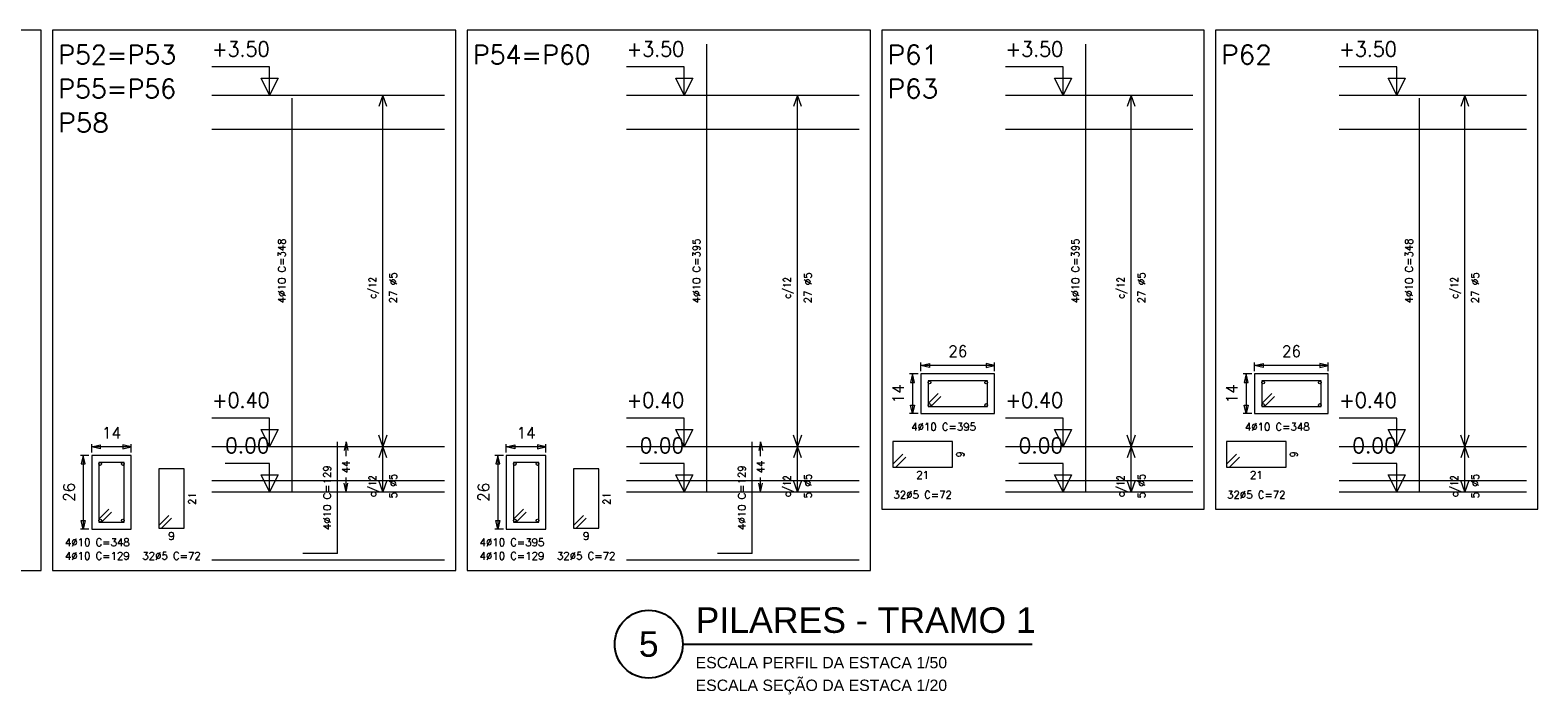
# Model space of a CAD drawing. Header units: millimetres. Extents: x -80 to 444, y 0 to 170.
# Tile 22 of 133: x 30 to 57, y 80 to 92. Entities that reach past the tile are written whole.
import ezdxf
from ezdxf.enums import TextEntityAlignment as Align

# ---------------------------------------------------------------- set-up
doc = ezdxf.new("R2010")
doc.units = ezdxf.units.MM
for name, color, linetype, lineweight in [('ARM_LONGITUDINAL', 3, 'Continuous', 0), ('ARM_TRANSVERSAL', 2, 'Continuous', 0), ('COMP_BARRAS', 3, 'Continuous', 9), ('COMP_ESTRIBOS', 2, 'Continuous', 9), ('COMP_INDNIVEL', 4, 'Continuous', 0), ('COMP_LAJE', 1, 'Continuous', 0), ('COMP_NIVEL', 4, 'Continuous', 15), ('COMP_TEXTOS', 5, 'Continuous', 0), ('QUADRO_PILAR', 8, 'Continuous', 20), ('REF_REFERENCIAS', 8, 'Continuous', 15), ('SEC_BARRAS', 3, 'Continuous', 9), ('SEC_COTAS', 4, 'Continuous', 0), ('SEC_DIM_PILAR', 4, 'Continuous', 9), ('SEC_ESTRIBO', 2, 'Continuous', 9), ('SEC_SECAO', 1, 'Continuous', 9)]:
    doc.layers.add(name, color=color, linetype=linetype, lineweight=lineweight)
doc.styles.add('CYPETXT', font='romans', dxfattribs={"height": 0.2})
doc.styles.get("Standard").update_dxf_attribs({"font": 'arial.ttf'})

msp = doc.modelspace()

# ---------------------------------------------------------------- linework, layer by layer
at = {"color": 2}
msp.add_line((41.7802, 80.7178), (47.9495, 80.7178), dxfattribs=at)
msp.add_circle((41.1802, 80.7178), 0.6, dxfattribs=at)
at = {"layer": 'COMP_BARRAS'}
for p, q in [((42.2058, 83.41), (42.2058, 91.31)), ((48.8958, 83.41), (48.8958, 91.31)), ((34.8858, 83.41), (34.8858, 90.36)), ((54.7858, 83.41), (54.7858, 90.36)), ((35.6858, 82.32), (35.6858, 84.29)), ((43.0058, 82.32), (43.0058, 84.29)), ((35.6858, 82.32), (35.0758, 82.32)), ((43.0058, 82.32), (42.3958, 82.32))]:
    msp.add_line(p, q, dxfattribs=at)
at = {"layer": 'COMP_ESTRIBOS'}
for p, q in [((36.4858, 84.21), (36.4858, 90.41)), ((43.8058, 84.21), (43.8058, 90.41)), ((49.6958, 84.21), (49.6958, 90.41)), ((55.5858, 84.21), (55.5858, 90.41)), ((36.4858, 83.41), (36.4858, 84.21)), ((43.8058, 83.41), (43.8058, 84.21)), ((49.6958, 83.41), (49.6958, 84.21)), ((55.5858, 83.41), (55.5858, 84.21))]:
    msp.add_line(p, q, dxfattribs=at)
for points in [[(36.5558, 90.21), (36.4858, 90.41), (36.4158, 90.21)], [(43.8758, 90.21), (43.8058, 90.41), (43.7358, 90.21)], [(49.7658, 90.21), (49.6958, 90.41), (49.6258, 90.21)], [(55.6558, 90.21), (55.5858, 90.41), (55.5158, 90.21)], [(36.5558, 84.41), (36.4858, 84.21), (36.4158, 84.41)], [(43.8758, 84.41), (43.8058, 84.21), (43.7358, 84.41)], [(49.7658, 84.41), (49.6958, 84.21), (49.6258, 84.41)], [(55.6558, 84.41), (55.5858, 84.21), (55.5158, 84.41)], [(36.5558, 84.01), (36.4858, 84.21), (36.4158, 84.01)], [(43.8758, 84.01), (43.8058, 84.21), (43.7358, 84.01)], [(49.7658, 84.01), (49.6958, 84.21), (49.6258, 84.01)], [(55.6558, 84.01), (55.5858, 84.21), (55.5158, 84.01)], [(36.5558, 83.61), (36.4858, 83.41), (36.4158, 83.61)], [(43.8758, 83.61), (43.8058, 83.41), (43.7358, 83.61)], [(49.7658, 83.61), (49.6958, 83.41), (49.6258, 83.61)], [(55.6558, 83.61), (55.5858, 83.41), (55.5158, 83.61)]]:
    msp.add_lwpolyline(points, dxfattribs=at)
at = {"layer": 'COMP_INDNIVEL'}
for points in [[(34.4858, 90.41), (34.4858, 90.91), (33.4698, 90.91)], [(41.8058, 90.41), (41.8058, 90.91), (40.7898, 90.91)], [(48.4958, 90.41), (48.4958, 90.91), (47.4798, 90.91)], [(54.3858, 90.41), (54.3858, 90.91), (53.3698, 90.91)], [(34.4858, 84.21), (34.4858, 84.71), (33.4698, 84.71)], [(41.8058, 84.21), (41.8058, 84.71), (40.7898, 84.71)], [(48.4958, 84.21), (48.4958, 84.71), (47.4798, 84.71)], [(54.3858, 84.21), (54.3858, 84.71), (53.3698, 84.71)], [(34.4858, 83.41), (34.4858, 83.91), (33.7018, 83.91)], [(41.8058, 83.41), (41.8058, 83.91), (41.0218, 83.91)], [(48.4958, 83.41), (48.4958, 83.91), (47.7118, 83.91)], [(54.3858, 83.41), (54.3858, 83.91), (53.6018, 83.91)]]:
    msp.add_lwpolyline(points, dxfattribs=at)
for points in [[(34.4858, 90.41), (34.3358, 90.71), (34.6358, 90.71), (34.4858, 90.41)], [(41.8058, 90.41), (41.6558, 90.71), (41.9558, 90.71), (41.8058, 90.41)], [(48.4958, 90.41), (48.3458, 90.71), (48.6458, 90.71), (48.4958, 90.41)], [(54.3858, 90.41), (54.2358, 90.71), (54.5358, 90.71), (54.3858, 90.41)], [(34.4858, 84.21), (34.3358, 84.51), (34.6358, 84.51), (34.4858, 84.21)], [(41.8058, 84.21), (41.6558, 84.51), (41.9558, 84.51), (41.8058, 84.21)], [(48.4958, 84.21), (48.3458, 84.51), (48.6458, 84.51), (48.4958, 84.21)], [(54.3858, 84.21), (54.2358, 84.51), (54.5358, 84.51), (54.3858, 84.21)], [(34.4858, 83.41), (34.3358, 83.71), (34.6358, 83.71), (34.4858, 83.41)], [(41.8058, 83.41), (41.6558, 83.71), (41.9558, 83.71), (41.8058, 83.41)], [(48.4958, 83.41), (48.3458, 83.71), (48.6458, 83.71), (48.4958, 83.41)], [(54.3858, 83.41), (54.2358, 83.71), (54.5358, 83.71), (54.3858, 83.41)]]:
    msp.add_lwpolyline(points, close=True, dxfattribs=at)
at = {"layer": 'COMP_LAJE'}
for p, q in [((33.4698, 90.41), (37.5758, 90.41)), ((40.7898, 90.41), (44.8958, 90.41)), ((47.4798, 90.41), (50.7858, 90.41)), ((53.3698, 90.41), (56.6758, 90.41)), ((33.4698, 89.81), (37.5758, 89.81)), ((40.7898, 89.81), (44.8958, 89.81)), ((47.4798, 89.81), (50.7858, 89.81)), ((53.3698, 89.81), (56.6758, 89.81)), ((33.4698, 84.21), (37.5758, 84.21)), ((40.7898, 84.21), (44.8958, 84.21)), ((47.4798, 84.21), (50.7858, 84.21)), ((53.3698, 84.21), (56.6758, 84.21)), ((33.4698, 83.61), (37.5758, 83.61)), ((40.7898, 83.61), (44.8958, 83.61)), ((47.4798, 83.61), (50.7858, 83.61)), ((53.3698, 83.61), (56.6758, 83.61)), ((33.4698, 83.41), (37.5758, 83.41)), ((40.7898, 83.41), (44.8958, 83.41)), ((47.4798, 83.41), (50.7858, 83.41)), ((53.3698, 83.41), (56.6758, 83.41)), ((33.4698, 82.21), (37.5758, 82.21)), ((40.7898, 82.21), (44.8958, 82.21))]:
    msp.add_line(p, q, dxfattribs=at)
at = {"layer": 'COMP_TEXTOS'}
for p, q in [((35.8358, 84.29), (35.8008, 84.14)), ((35.8358, 84.29), (35.8708, 84.14)), ((35.8358, 84.037), (35.8358, 84.29)), ((43.1558, 84.29), (43.1208, 84.14)), ((43.1558, 84.29), (43.1908, 84.14)), ((43.1558, 84.037), (43.1558, 84.29)), ((35.8358, 83.41), (35.8358, 83.663)), ((43.1558, 83.41), (43.1558, 83.663)), ((35.8358, 83.41), (35.8008, 83.56)), ((35.8358, 83.41), (35.8708, 83.56)), ((43.1558, 83.41), (43.1208, 83.56)), ((43.1558, 83.41), (43.1908, 83.56))]:
    msp.add_line(p, q, dxfattribs=at)
at = {"layer": 'QUADRO_PILAR'}
for points in [[(23.6758, 82.02), (30.4558, 82.02), (30.4558, 91.56), (23.6758, 91.56), (23.6758, 82.02)], [(30.6558, 82.02), (37.7758, 82.02), (37.7758, 91.56), (30.6558, 91.56), (30.6558, 82.02)], [(37.9758, 82.02), (45.0958, 82.02), (45.0958, 91.56), (37.9758, 91.56), (37.9758, 82.02)], [(45.2958, 83.1), (50.9858, 83.1), (50.9858, 91.56), (45.2958, 91.56), (45.2958, 83.1)], [(51.1858, 83.1), (56.8758, 83.1), (56.8758, 91.56), (51.1858, 91.56), (51.1858, 83.1)]]:
    msp.add_lwpolyline(points, close=True, dxfattribs=at)
at = {"layer": 'SEC_BARRAS'}
for centre in [(46.1358, 85.34), (47.1358, 85.34), (52.0258, 85.34), (53.0258, 85.34), (46.1358, 84.94), (47.1358, 84.94), (52.0258, 84.94), (53.0258, 84.94), (31.4958, 83.9), (31.8958, 83.9), (38.8158, 83.9), (39.2158, 83.9), (31.4958, 82.9), (31.8958, 82.9), (38.8158, 82.9), (39.2158, 82.9)]:
    msp.add_circle(centre, 0.025, dxfattribs=at)
at = {"layer": 'SEC_COTAS'}
for p, q in [((45.9358, 85.49), (45.7858, 85.49)), ((45.8358, 85.49), (45.8358, 84.79)), ((45.9858, 85.54), (45.9858, 85.69)), ((47.2858, 85.64), (45.9858, 85.64)), ((47.2858, 85.54), (47.2858, 85.69)), ((51.8258, 85.49), (51.6758, 85.49)), ((51.7258, 85.49), (51.7258, 84.79)), ((51.8758, 85.54), (51.8758, 85.69)), ((53.1758, 85.64), (51.8758, 85.64)), ((53.1758, 85.54), (53.1758, 85.69)), ((45.9358, 84.79), (45.7858, 84.79)), ((51.8258, 84.79), (51.6758, 84.79)), ((31.3458, 84.1), (31.3458, 84.25)), ((32.0458, 84.2), (31.3458, 84.2)), ((32.0458, 84.1), (32.0458, 84.25)), ((38.6658, 84.1), (38.6658, 84.25)), ((39.3658, 84.2), (38.6658, 84.2)), ((39.3658, 84.1), (39.3658, 84.25)), ((31.2958, 84.05), (31.1458, 84.05)), ((31.1958, 84.05), (31.1958, 82.75)), ((38.6158, 84.05), (38.4658, 84.05)), ((38.5158, 84.05), (38.5158, 82.75)), ((31.2958, 82.75), (31.1458, 82.75)), ((38.6158, 82.75), (38.4658, 82.75))]:
    msp.add_line(p, q, dxfattribs=at)
for points in [[(45.8358, 85.49), (45.8008, 85.34), (45.8708, 85.34), (45.8358, 85.49)], [(45.9858, 85.64), (46.1358, 85.675), (46.1358, 85.605), (45.9858, 85.64)], [(47.2858, 85.64), (47.1358, 85.675), (47.1358, 85.605), (47.2858, 85.64)], [(51.7258, 85.49), (51.6908, 85.34), (51.7608, 85.34), (51.7258, 85.49)], [(51.8758, 85.64), (52.0258, 85.675), (52.0258, 85.605), (51.8758, 85.64)], [(53.1758, 85.64), (53.0258, 85.675), (53.0258, 85.605), (53.1758, 85.64)], [(45.8358, 84.79), (45.8008, 84.94), (45.8708, 84.94), (45.8358, 84.79)], [(51.7258, 84.79), (51.6908, 84.94), (51.7608, 84.94), (51.7258, 84.79)], [(31.3458, 84.2), (31.4958, 84.235), (31.4958, 84.165), (31.3458, 84.2)], [(32.0458, 84.2), (31.8958, 84.235), (31.8958, 84.165), (32.0458, 84.2)], [(38.6658, 84.2), (38.8158, 84.235), (38.8158, 84.165), (38.6658, 84.2)], [(39.3658, 84.2), (39.2158, 84.235), (39.2158, 84.165), (39.3658, 84.2)], [(31.1958, 84.05), (31.1608, 83.9), (31.2308, 83.9), (31.1958, 84.05)], [(38.5158, 84.05), (38.4808, 83.9), (38.5508, 83.9), (38.5158, 84.05)], [(31.1958, 82.75), (31.1608, 82.9), (31.2308, 82.9), (31.1958, 82.75)], [(38.5158, 82.75), (38.4808, 82.9), (38.5508, 82.9), (38.5158, 82.75)]]:
    msp.add_lwpolyline(points, close=True, dxfattribs=at)
at = {"layer": 'SEC_ESTRIBO'}
for p, q in [((46.1108, 84.965), (46.2876, 85.1417)), ((46.1608, 84.915), (46.3376, 85.0917)), ((52.0008, 84.965), (52.1776, 85.1417)), ((52.0508, 84.915), (52.2276, 85.0917)), ((45.4908, 83.895), (45.6676, 84.0717)), ((45.5408, 83.845), (45.7176, 84.0217)), ((51.3808, 83.895), (51.5576, 84.0717)), ((51.4308, 83.845), (51.6076, 84.0217)), ((31.4708, 82.925), (31.6476, 83.1017)), ((31.5208, 82.875), (31.6976, 83.0517)), ((38.7908, 82.925), (38.9676, 83.1017)), ((38.8408, 82.875), (39.0176, 83.0517)), ((32.5308, 82.815), (32.7076, 82.9917)), ((32.5808, 82.765), (32.7576, 82.9417)), ((39.8508, 82.815), (40.0276, 82.9917)), ((39.9008, 82.765), (40.0776, 82.9417))]:
    msp.add_line(p, q, dxfattribs=at)
for points in [[(46.1108, 84.915), (47.1608, 84.915), (47.1608, 85.365), (46.1108, 85.365), (46.1108, 84.915)], [(52.0008, 84.915), (53.0508, 84.915), (53.0508, 85.365), (52.0008, 85.365), (52.0008, 84.915)], [(45.4908, 83.845), (46.5408, 83.845), (46.5408, 84.295), (45.4908, 84.295), (45.4908, 83.845)], [(51.3808, 83.845), (52.4308, 83.845), (52.4308, 84.295), (51.3808, 84.295), (51.3808, 83.845)], [(31.4708, 82.875), (31.9208, 82.875), (31.9208, 83.925), (31.4708, 83.925), (31.4708, 82.875)], [(38.7908, 82.875), (39.2408, 82.875), (39.2408, 83.925), (38.7908, 83.925), (38.7908, 82.875)], [(32.5308, 82.765), (32.9808, 82.765), (32.9808, 83.815), (32.5308, 83.815), (32.5308, 82.765)], [(39.8508, 82.765), (40.3008, 82.765), (40.3008, 83.815), (39.8508, 83.815), (39.8508, 82.765)]]:
    msp.add_lwpolyline(points, close=True, dxfattribs=at)
at = {"layer": 'SEC_SECAO'}
for points in [[(45.9858, 84.79), (47.2858, 84.79), (47.2858, 85.49), (45.9858, 85.49), (45.9858, 84.79)], [(51.8758, 84.79), (53.1758, 84.79), (53.1758, 85.49), (51.8758, 85.49), (51.8758, 84.79)], [(31.3458, 82.75), (32.0458, 82.75), (32.0458, 84.05), (31.3458, 84.05), (31.3458, 82.75)], [(38.6658, 82.75), (39.3658, 82.75), (39.3658, 84.05), (38.6658, 84.05), (38.6658, 82.75)]]:
    msp.add_lwpolyline(points, close=True, dxfattribs=at)

# ---------------------------------------------------------------- texts
at = {"color": 6}
msp.add_text('PILARES - TRAMO 1', height=0.45, dxfattribs=at).set_placement((42.0072, 80.9178))
msp.add_text('5', height=0.45, dxfattribs=at).set_placement((41.1802, 80.7178), align=Align.MIDDLE)
at = {"color": 2}
for s, p in [('ESCALA PERFIL DA ESTACA 1/50', (42.0072, 80.2922)), ('ESCALA SEÇÃO DA ESTACA 1/20', (42.0072, 79.8922))]:
    msp.add_text(s, height=0.2, dxfattribs=at).set_placement(p)
at = {"layer": 'ARM_LONGITUDINAL', "style": 'CYPETXT'}
for s, width, p, p2 in [('4%%c10 C=395', 0.883235, (45.8138, 84.49), (46.9578, 84.49)), ('4%%c10 C=348', 0.883235, (51.7038, 84.49), (52.8478, 84.49)), ('4%%c10 C=348', 0.883235, (30.8738, 82.45), (32.0178, 82.45)), ('4%%c10 C=395', 0.883235, (38.1938, 82.45), (39.3378, 82.45)), ('4%%c10 C=129', 0.887586, (30.8738, 82.21), (32.0178, 82.21)), ('4%%c10 C=129', 0.887586, (38.1938, 82.21), (39.3378, 82.21))]:
    msp.add_text(s, height=0.133333, dxfattribs=dict(at, width=width)).set_placement(p, p2, align=Align.FIT)
at = {"layer": 'ARM_TRANSVERSAL', "style": 'CYPETXT'}
for s, height, width, p, p2 in [('9', 0.1333, 1.1025, (46.7458, 84.014), (46.7458, 84.126)), ('9', 0.1333, 1.1025, (52.6358, 84.014), (52.6358, 84.126)), ('21', 0.13333, 1.138065, (33.1858, 83.178), (33.1858, 83.402)), ('21', 0.13333, 1.138065, (40.5058, 83.178), (40.5058, 83.402))]:
    msp.add_text(s, height=height, rotation=90, dxfattribs=dict(at, width=width)).set_placement(p, p2, align=Align.FIT)
for s, height, width, p, p2 in [('21', 0.13333, 1.138065, (45.9038, 83.64), (46.1278, 83.64)), ('21', 0.13333, 1.138065, (51.7938, 83.64), (52.0178, 83.64)), ('32%%c5 C=72', 0.133333, 0.88337, (45.4998, 83.29), (46.5318, 83.29)), ('32%%c5 C=72', 0.133333, 0.88337, (51.3898, 83.29), (52.4218, 83.29)), ('9', 0.1333, 1.1025, (32.6998, 82.56), (32.8118, 82.56)), ('9', 0.1333, 1.1025, (40.0198, 82.56), (40.1318, 82.56)), ('32%%c5 C=72', 0.133333, 0.88337, (32.2398, 82.21), (33.2718, 82.21)), ('32%%c5 C=72', 0.133333, 0.88337, (39.5598, 82.21), (40.5918, 82.21))]:
    msp.add_text(s, height=height, dxfattribs=dict(at, width=width)).set_placement(p, p2, align=Align.FIT)
at = {"layer": 'COMP_NIVEL', "style": 'CYPETXT'}
for s, width, p, p2 in [('+3.50', 0.860323, (33.4698, 91.0933), (34.4858, 91.0933)), ('+3.50', 0.860323, (40.7898, 91.0933), (41.8058, 91.0933)), ('+3.50', 0.860323, (47.4798, 91.0933), (48.4958, 91.0933)), ('+3.50', 0.860323, (53.3698, 91.0933), (54.3858, 91.0933)), ('+0.40', 0.860323, (33.4698, 84.8933), (34.4858, 84.8933)), ('+0.40', 0.860323, (40.7898, 84.8933), (41.8058, 84.8933)), ('+0.40', 0.860323, (47.4798, 84.8933), (48.4958, 84.8933)), ('+0.40', 0.860323, (53.3698, 84.8933), (54.3858, 84.8933)), ('0.00', 0.921493, (33.7018, 84.0933), (34.4858, 84.0933)), ('0.00', 0.921493, (41.0218, 84.0933), (41.8058, 84.0933)), ('0.00', 0.921493, (47.7118, 84.0933), (48.4958, 84.0933)), ('0.00', 0.921493, (53.6018, 84.0933), (54.3858, 84.0933))]:
    msp.add_text(s, height=0.26667, dxfattribs=dict(at, width=width)).set_placement(p, p2, align=Align.FIT)
at = {"layer": 'COMP_TEXTOS', "style": 'CYPETXT'}
for s, height, width, p, p2 in [('4%%c10 C=348', 0.133333, 0.883235, (34.7692, 86.738), (34.7692, 87.882)), ('4%%c10 C=395', 0.133333, 0.883235, (42.0892, 86.738), (42.0892, 87.882)), ('4%%c10 C=395', 0.133333, 0.883235, (48.7792, 86.738), (48.7792, 87.882)), ('4%%c10 C=348', 0.133333, 0.883235, (54.6692, 86.738), (54.6692, 87.882)), ('c/12', 0.13333, 0.777273, (36.3692, 86.82), (36.3692, 87.2)), ('27 %%c5', 0.13333, 0.889794, (36.7358, 86.736), (36.7358, 87.284)), ('c/12', 0.13333, 0.777273, (43.6892, 86.82), (43.6892, 87.2)), ('27 %%c5', 0.13333, 0.889794, (44.0558, 86.736), (44.0558, 87.284)), ('c/12', 0.13333, 0.777273, (49.5792, 86.82), (49.5792, 87.2)), ('27 %%c5', 0.13333, 0.889794, (49.9458, 86.736), (49.9458, 87.284)), ('c/12', 0.13333, 0.777273, (55.4692, 86.82), (55.4692, 87.2)), ('27 %%c5', 0.13333, 0.889794, (55.8358, 86.736), (55.8358, 87.284)), ('4%%c10 C=129', 0.133333, 0.887586, (35.5692, 82.733), (35.5692, 83.877)), ('44', 0.13333, 0.928421, (35.9025, 83.738), (35.9025, 83.962)), ('4%%c10 C=129', 0.133333, 0.887586, (42.8892, 82.733), (42.8892, 83.877)), ('44', 0.13333, 0.928421, (43.2225, 83.738), (43.2225, 83.962)), ('c/12', 0.13333, 0.777273, (36.3692, 83.32), (36.3692, 83.7)), ('5 %%c5', 0.13333, 0.891818, (36.7358, 83.292), (36.7358, 83.728)), ('c/12', 0.13333, 0.777273, (43.6892, 83.32), (43.6892, 83.7)), ('5 %%c5', 0.13333, 0.891818, (44.0558, 83.292), (44.0558, 83.728)), ('c/12', 0.13333, 0.777273, (49.5792, 83.32), (49.5792, 83.7)), ('5 %%c5', 0.13333, 0.891818, (49.9458, 83.292), (49.9458, 83.728)), ('c/12', 0.13333, 0.777273, (55.4692, 83.32), (55.4692, 83.7)), ('5 %%c5', 0.13333, 0.891818, (55.8358, 83.292), (55.8358, 83.728))]:
    msp.add_text(s, height=height, rotation=90, dxfattribs=dict(at, width=width)).set_placement(p, p2, align=Align.FIT)
at = {"layer": 'REF_REFERENCIAS', "style": 'CYPETXT'}
for s, width, p, p2 in [('P52=P53', 0.903724, (30.7558, 90.96), (32.8358, 90.96)), ('P54=P60', 0.903724, (38.0758, 90.96), (40.1558, 90.96)), ('P61', 1.084327, (45.3958, 90.96), (46.2908, 90.96)), ('P62', 0.972155, (51.2858, 90.96), (52.1808, 90.96)), ('P55=P56', 0.903724, (30.7558, 90.36), (32.8358, 90.36)), ('P63', 0.972155, (45.3958, 90.36), (46.2908, 90.36)), ('P58', 0.972155, (30.7558, 89.76), (31.6508, 89.76))]:
    msp.add_text(s, height=0.33333, dxfattribs=dict(at, width=width)).set_placement(p, p2, align=Align.FIT)
at = {"layer": 'SEC_DIM_PILAR', "style": 'CYPETXT'}
for s, width, p, p2 in [('26', 0.953514, (46.4678, 85.79), (46.8038, 85.79)), ('26', 0.953514, (52.3578, 85.79), (52.6938, 85.79)), ('14', 0.928421, (31.5278, 84.35), (31.8638, 84.35)), ('14', 0.928421, (38.8478, 84.35), (39.1838, 84.35))]:
    msp.add_text(s, height=0.2, dxfattribs=dict(at, width=width)).set_placement(p, p2, align=Align.FIT)
for s, width, p, p2 in [('14', 0.928421, (45.6858, 84.972), (45.6858, 85.308)), ('14', 0.928421, (51.5758, 84.972), (51.5758, 85.308)), ('26', 0.953514, (31.0458, 83.232), (31.0458, 83.568)), ('26', 0.953514, (38.3658, 83.232), (38.3658, 83.568))]:
    msp.add_text(s, height=0.2, rotation=90, dxfattribs=dict(at, width=width)).set_placement(p, p2, align=Align.FIT)

doc.saveas('drawing.dxf')
